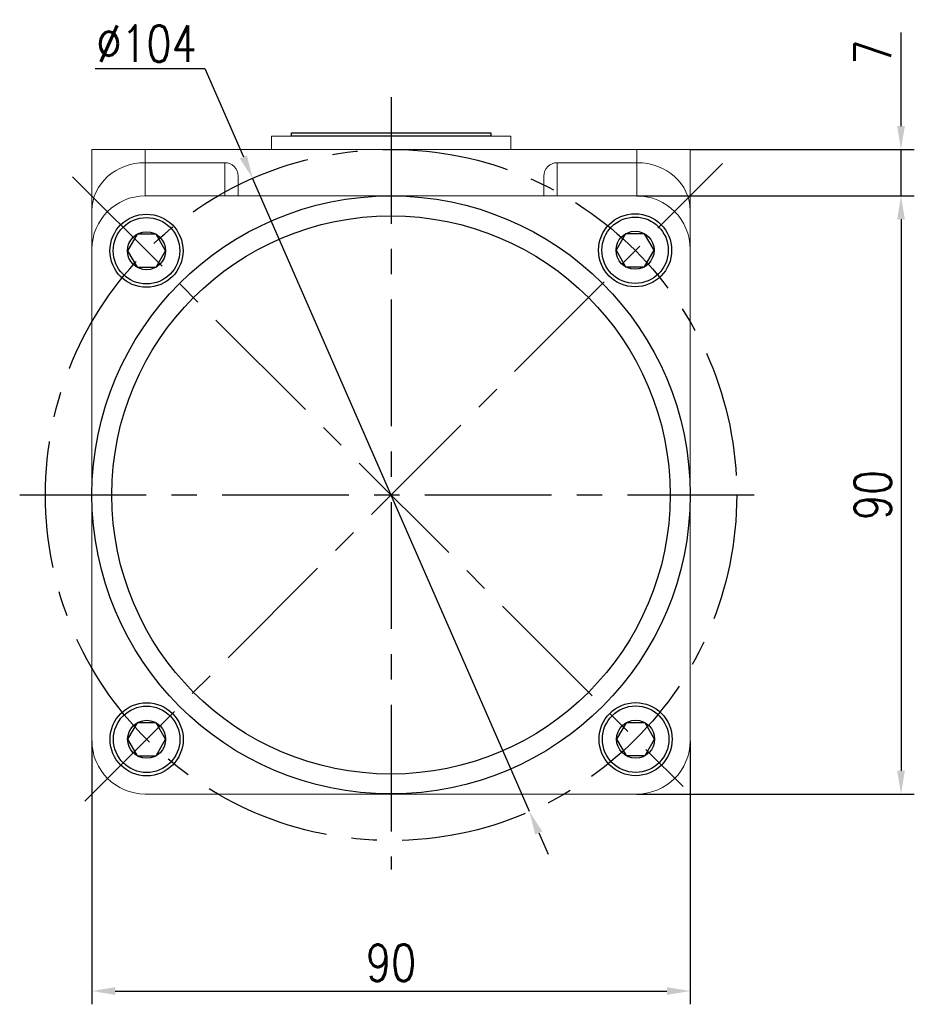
# Model space of a CAD drawing. Header units: inches. Extents: x 837 to 6223, y -2862 to 3098.
# Tile 81 of 139: x 2932 to 3066, y 1567 to 1715. Entities that reach past the tile are written whole.
import ezdxf

# ---------------------------------------------------------------- set-up
doc = ezdxf.new("R2010")
doc.units = ezdxf.units.IN
doc.header["$LTSCALE"] = 10
doc.header["$MEASUREMENT"] = 0
doc.linetypes.add('CENTER', pattern=[10.159999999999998, 6.35, -1.27, 1.27, -1.27])
for name, color, linetype in [('1轮廓实线层', 7, 'Continuous'), ('3中心线层', 1, 'CENTER'), ('7标注层', 4, 'Continuous')]:
    doc.layers.add(name, color=color, linetype=linetype)
doc.styles.add('TH_GBDIM', font='romans.shx', dxfattribs={"width": 0.8, "bigfont": 'gbcbig.shx'})
doc.dimstyles.new('TH_GBDIM', dxfattribs={"dimtxt": 3.5, "dimasz": 2.5, "dimexe": 2, "dimexo": 0, "dimgap": 1, "dimtad": 1, "dimdec": 4, "dimdsep": 46, "dimtxsty": 'TH_GBDIM', "dimcen": 0.09, "dimclrd": 4, "dimclre": 4, "dimclrt": 3, "dimadec": 0, "dimazin": 0, "dimtfac": 1, "dimtdec": 4, "dimtmove": 0, "dimatfit": 3, "dimfxl": 1, "dimtzin": 0, "dimarcsym": 0})

# ---------------------------------------------------------------- blocks, each defined once
blk = doc.blocks.new('*D421')
at = {"layer": '7标注层', "color": 4, "lineweight": -2, "transparency": 16777216}
for p, q in [((2942.655039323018, 1606.302449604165), (2942.655039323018, 1566.660623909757)), ((3032.655041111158, 1606.302451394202), (3032.655041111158, 1566.660623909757)), ((2946.155039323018, 1568.660623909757), (3029.155041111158, 1568.660623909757))]:
    blk.add_line(p, q, dxfattribs=at)
at = {"layer": '7标注层', "color": 4, "transparency": 16777216}
for points in [[(2946.155039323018, 1569.243957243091), (2946.155039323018, 1568.077290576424), (2942.655039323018, 1568.660623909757)], [(3029.155041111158, 1569.243957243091), (3029.155041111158, 1568.077290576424), (3032.655041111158, 1568.660623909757)]]:
    blk.add_solid(points, dxfattribs=at)
at = {"layer": 'Defpoints', "color": 0, "transparency": 16777216}
for p in [(2942.655039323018, 1606.302449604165), (3032.655041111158, 1606.302451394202), (3032.655041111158, 1568.660623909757)]:
    blk.add_point(p, dxfattribs=at)
at = {"layer": '7标注层', "color": 3, "transparency": 16777216, "insert": (2987.655040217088, 1572.910623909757), "char_height": 5.5, "attachment_point": 5, "style": 'TH_GBDIM'}
blk.add_mtext('90', dxfattribs=at)
blk = doc.blocks.new('*D422')
at = {"layer": '7标注层', "color": 4, "lineweight": -2, "transparency": 16777216}
for p, q in [((3024.655039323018, 1688.302449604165), (3066.373434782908, 1688.302449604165)), ((3064.373434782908, 1684.802449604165), (3064.373434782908, 1601.802449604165)), ((3024.655039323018, 1598.302449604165), (3066.373434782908, 1598.302449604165))]:
    blk.add_line(p, q, dxfattribs=at)
at = {"layer": '7标注层', "color": 4, "transparency": 16777216}
for points in [[(3063.790101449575, 1684.802449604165), (3064.956768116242, 1684.802449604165), (3064.373434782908, 1688.302449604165)], [(3063.790101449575, 1601.802449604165), (3064.956768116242, 1601.802449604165), (3064.373434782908, 1598.302449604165)]]:
    blk.add_solid(points, dxfattribs=at)
at = {"layer": 'Defpoints', "color": 0, "transparency": 16777216}
for p in [(3024.655039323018, 1688.302449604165), (3024.655039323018, 1598.302449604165), (3064.373434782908, 1598.302449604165)]:
    blk.add_point(p, dxfattribs=at)
at = {"layer": '7标注层', "color": 3, "transparency": 16777216, "insert": (3060.123434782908, 1643.302449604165), "char_height": 5.5, "attachment_point": 5, "rotation": 90, "style": 'TH_GBDIM'}
blk.add_mtext('90', dxfattribs=at)
blk = doc.blocks.new('*D423')
at = {"layer": '7标注层', "color": 4, "lineweight": -2, "transparency": 16777216}
for p, q in [((3064.373434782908, 1698.802449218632), (3064.373434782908, 1712.897402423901)), ((3032.655041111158, 1695.302449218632), (3066.373434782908, 1695.302449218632)), ((3064.373434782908, 1688.302449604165), (3064.373434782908, 1695.302449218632)), ((3033.711186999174, 1688.302449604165), (3066.373434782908, 1688.302449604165)), ((3064.373434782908, 1684.802449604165), (3064.373434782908, 1681.302449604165))]:
    blk.add_line(p, q, dxfattribs=at)
at = {"layer": '7标注层', "color": 4, "transparency": 16777216}
for points in [[(3063.790101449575, 1698.802449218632), (3064.956768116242, 1698.802449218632), (3064.373434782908, 1695.302449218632)], [(3063.790101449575, 1684.802449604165), (3064.956768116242, 1684.802449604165), (3064.373434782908, 1688.302449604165)]]:
    blk.add_solid(points, dxfattribs=at)
at = {"layer": 'Defpoints', "color": 0, "transparency": 16777216}
for p in [(3032.655041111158, 1695.302449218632), (3033.711186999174, 1688.302449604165), (3064.373434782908, 1688.302449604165)]:
    blk.add_point(p, dxfattribs=at)
at = {"layer": '7标注层', "color": 3, "transparency": 16777216, "insert": (3060.123434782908, 1709.930735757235), "char_height": 5.5, "attachment_point": 5, "rotation": 90, "style": 'TH_GBDIM'}
blk.add_mtext('7', dxfattribs=at)
blk = doc.blocks.new('*D420')
at = {"layer": '7标注层', "color": 4, "lineweight": -2, "transparency": 16777216}
for p, q in [((2943.11765252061, 1707.46224924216), (2959.622414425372, 1707.46224924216)), ((2959.622414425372, 1707.46224924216), (2965.434404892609, 1694.160029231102)), ((3008.474372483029, 1595.652104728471), (2966.835706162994, 1690.952794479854)), ((3009.875673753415, 1592.444869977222), (3011.276975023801, 1589.237635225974))]:
    blk.add_line(p, q, dxfattribs=at)
at = {"layer": '7标注层', "color": 4, "transparency": 16777216}
for points in [[(2965.968944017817, 1694.393579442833), (2964.8998657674, 1693.926479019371), (2966.835706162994, 1690.952794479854)], [(3010.410212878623, 1592.678420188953), (3009.341134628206, 1592.211319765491), (3008.474372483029, 1595.652104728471)]]:
    blk.add_solid(points, dxfattribs=at)
at = {"layer": 'Defpoints', "color": 0, "transparency": 16777216}
for p in [(2966.835706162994, 1690.952794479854), (3008.474372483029, 1595.652104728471)]:
    blk.add_point(p, dxfattribs=at)
at = {"layer": '7标注层', "color": 3, "transparency": 16777216, "insert": (2950.870033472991, 1711.21224924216), "char_height": 5.5, "attachment_point": 5, "style": 'TH_GBDIM'}
blk.add_mtext('∅104', dxfattribs=at)
blk = doc.blocks.new('GB／T70.1M6R10')
at = {"layer": '1轮廓实线层'}
for p, q in [((0, 2.86), (-2.476832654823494, 1.43)), ((2.476832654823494, 1.43), (0, 2.86)), ((-2.476832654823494, 1.43), (-2.476832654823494, -1.43)), ((2.476832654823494, -1.43), (2.476832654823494, 1.43)), ((-2.476832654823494, -1.43), (0, -2.86)), ((0, -2.86), (2.476832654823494, -1.43))]:
    blk.add_line(p, q, dxfattribs=at)
for radius in [5, 2.86]:
    blk.add_circle((0, 0), radius, dxfattribs=at)

msp = doc.modelspace()

# ---------------------------------------------------------------- linework, layer by layer
at = {"color": 7, "linetype": 'Continuous', "lineweight": 15}
for p, q in [((2969.655040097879, 1697.302449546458), (3005.655038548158, 1697.302449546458)), ((2942.655037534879, 1695.302449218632), (2950.655038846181, 1695.302449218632)), ((2942.655039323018, 1686.133409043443), (2942.655039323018, 1695.302447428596)), ((2950.655038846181, 1695.302449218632), (2950.655038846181, 1693.302448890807)), ((2950.655038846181, 1695.302449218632), (3024.655039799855, 1695.302449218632)), ((3024.655039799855, 1693.302448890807), (3024.655039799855, 1695.302449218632)), ((3024.655039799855, 1695.302449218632), (3032.655041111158, 1695.302449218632)), ((3032.655041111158, 1695.302449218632), (3032.655041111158, 1686.133410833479)), ((2950.655038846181, 1693.302448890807), (2950.655038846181, 1688.302449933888)), ((2962.655038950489, 1693.302448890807), (2950.655038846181, 1693.302448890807)), ((2962.655038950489, 1688.302449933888), (2962.655038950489, 1693.302448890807)), ((3012.655039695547, 1693.302448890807), (3012.655039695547, 1688.302449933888)), ((3012.655039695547, 1693.302448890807), (3024.655039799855, 1693.302448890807)), ((3024.655039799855, 1688.302449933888), (3024.655039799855, 1693.302448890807)), ((2964.655039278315, 1691.290408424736), (2964.655039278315, 1688.302449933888)), ((3010.655039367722, 1688.302449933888), (3010.655039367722, 1691.290408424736)), ((3024.655039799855, 1688.302449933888), (2950.655038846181, 1688.302449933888)), ((2942.655039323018, 1680.302448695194), (2942.655039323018, 1686.133409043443)), ((3032.655041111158, 1686.133410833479), (3032.655041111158, 1680.302450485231)), ((2942.655039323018, 1680.302448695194), (2942.655039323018, 1682.802448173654)), ((3032.655041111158, 1682.80244996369), (3032.655041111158, 1680.302450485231)), ((2942.655039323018, 1680.302448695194), (2942.655039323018, 1606.302449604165)), ((3032.655041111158, 1606.302451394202), (3032.655041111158, 1680.302450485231)), ((2950.655038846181, 1598.302450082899), (3024.655039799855, 1598.302450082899))]:
    msp.add_line(p, q, dxfattribs=at)
for centre, radius, start, end in [((2950.655039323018, 1680.302449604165), 7.999999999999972, 90, 180), ((3024.655039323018, 1680.302449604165), 7.999999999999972, 0, 90), ((2950.655039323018, 1606.302449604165), 8.000000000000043, 180, 270), ((3024.655039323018, 1606.302449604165), 8.000000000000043, 270, 0)]:
    msp.add_arc(centre, radius, start, end, dxfattribs=at)
for centre, major_axis, ratio, start_param, end_param in [((2950.655039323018, 1686.133412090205), (7.999999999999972, 1.4210854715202e-13), 0.8961296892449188, 1.570796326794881, 3.141592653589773), ((2962.655039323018, 1691.290410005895), (0, 2.01203959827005), 0.9940162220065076, 4.712388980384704, 6.283185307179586), ((3012.655039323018, 1691.290410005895), (0, -2.01203959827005), 0.9940162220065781, 3.141592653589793, 4.712388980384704), ((3024.655039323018, 1686.133412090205), (7.999999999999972, 1.4210854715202e-13), 0.8961296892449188, 0, 1.570796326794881)]:
    msp.add_ellipse(centre, major_axis=major_axis, ratio=ratio, start_param=start_param, end_param=end_param, dxfattribs=at)
for points in [[(2969.655040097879, 1697.302449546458), (2969.655040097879, 1695.302449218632)], [(3005.655038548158, 1695.302449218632), (3005.655038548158, 1697.302449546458)]]:
    msp.add_open_spline(points, degree=1, dxfattribs=at)
at = {"layer": '1轮廓实线层'}
for p, q in [((2972.655039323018, 1697.302449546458), (2972.655039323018, 1697.802449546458)), ((2972.655039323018, 1697.802449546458), (3002.655039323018, 1697.802449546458)), ((3002.655039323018, 1697.302449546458), (2972.655039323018, 1697.302449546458)), ((3002.655039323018, 1697.802449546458), (3002.655039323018, 1697.302449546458))]:
    msp.add_line(p, q, dxfattribs=at)
for centre, radius in [((2987.655039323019, 1643.311249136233), 45), ((2950.865318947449, 1680.051823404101), 5.5), ((2987.646241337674, 1643.302449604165), 42), ((3024.36747755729, 1680.129028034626), 5.5), ((2950.884319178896, 1606.534064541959), 5.5), ((3024.445974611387, 1606.55429209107), 5.5)]:
    msp.add_circle(centre, radius, dxfattribs=at)
at = {"layer": '3中心线层', "ltscale": 0.3}
for p, q in [((2987.655039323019, 1703.177761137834), (2987.655039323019, 1586.961458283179)), ((2931.787809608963, 1643.302449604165), (3045.603882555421, 1643.302449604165))]:
    msp.add_line(p, q, dxfattribs=at)
at = {"layer": '3中心线层', "color": 1, "ltscale": 0.3}
for p, q in [((2941.592327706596, 1597.240439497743), (3037.513694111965, 1693.178669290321)), ((2939.733377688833, 1691.171188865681), (3031.577503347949, 1599.430819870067))]:
    msp.add_line(p, q, dxfattribs=at)
at = {"layer": '3中心线层', "ltscale": 0.3}
msp.add_circle((2987.655039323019, 1643.302449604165), 52.00000000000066, dxfattribs=at)

# ---------------------------------------------------------------- block references
at = {"layer": '1轮廓实线层', "rotation": 270}
for p in [(2950.865318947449, 1680.051823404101), (3024.36747755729, 1680.129028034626), (2950.884319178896, 1606.534064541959), (3024.445974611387, 1606.55429209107)]:
    msp.add_blockref('GB／T70.1M6R10', p, dxfattribs=at)

# ---------------------------------------------------------------- dimensions: what is measured, and where the dimension line sits
at = {"layer": '7标注层'}
dim = msp.add_diameter_dim_2p(p1=(3008.474372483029, 1595.652104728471), p2=(2966.835706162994, 1690.952794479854), dimstyle='TH_GBDIM', override={"dimtxt": 5.5, "dimasz": 3.5, "dimtoh": 1, "dimdec": 0}, dxfattribs=at)
dim.commit()
dim.dimension.update_dxf_attribs({"geometry": '*D420', "text_midpoint": (2950.870033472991, 1707.46224924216), "dimtype": 163})
for base, p1, p2, picture, middle in [((3064.373434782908, 1688.302449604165), (3032.655041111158, 1695.302449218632), (3033.711186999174, 1688.302449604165), '*D423', (3064.373434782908, 1709.930735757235)), ((3064.373434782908, 1598.302449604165), (3024.655039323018, 1688.302449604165), (3024.655039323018, 1598.302449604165), '*D422', (3064.373434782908, 1643.302449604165))]:
    dim = msp.add_linear_dim(base=base, p1=p1, p2=p2, angle=90, dimstyle='TH_GBDIM', override={"dimtxt": 5.5, "dimasz": 3.5, "dimgap": 1.5, "dimdec": 1, "dimadec": 1}, dxfattribs=at)
    dim.commit()
    dim.dimension.update_dxf_attribs({"geometry": picture, "text_midpoint": middle, "dimtype": 160})
dim = msp.add_linear_dim(base=(3032.655041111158, 1568.660623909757), p1=(2942.655039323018, 1606.302449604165), p2=(3032.655041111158, 1606.302451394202), dimstyle='TH_GBDIM', override={"dimtxt": 5.5, "dimasz": 3.5, "dimgap": 1.5, "dimdec": 1, "dimadec": 1}, dxfattribs=at)
dim.commit()
dim.dimension.update_dxf_attribs({"geometry": '*D421', "text_midpoint": (2987.655040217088, 1568.660623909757), "dimtype": 160})

doc.saveas('drawing.dxf')
